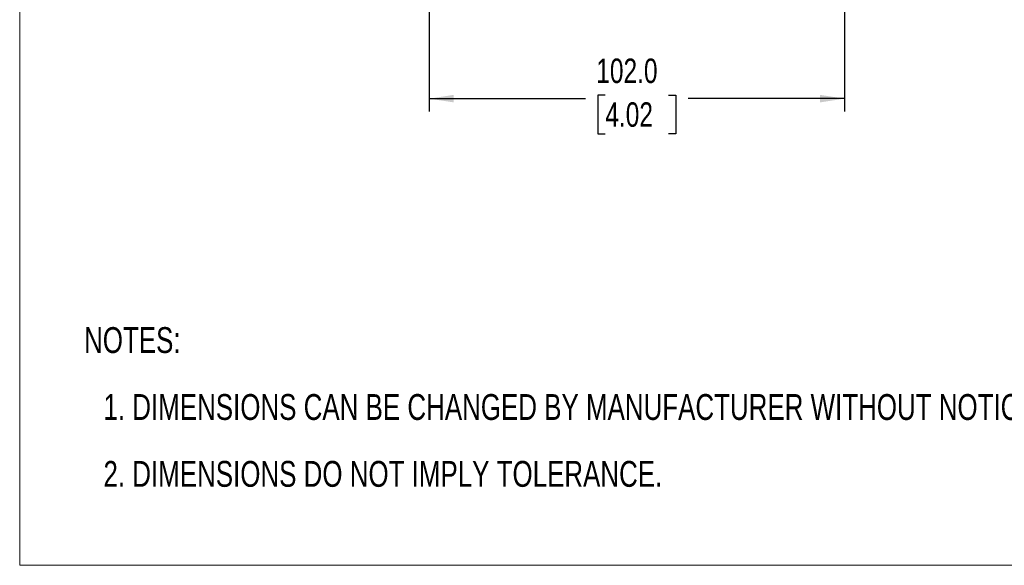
# Model space of a CAD drawing. Header units: millimetres. Extents: x 0 to 864, y 0 to 559.
# Tile 1 of 55: x 0 to 242, y 0 to 134. Entities that reach past the tile are written whole.
import ezdxf

# ---------------------------------------------------------------- set-up
doc = ezdxf.new("R2010")
doc.units = ezdxf.units.MM
doc.layers.add('DIMENSIONS', color=140, linetype='Continuous', lineweight=25)
doc.layers.add('TEXT', color=140, linetype='Continuous', lineweight=25)
doc.styles.add('SLDTEXTSTYLE0', font='TXT', dxfattribs={"width": 0.75})
doc.dimstyles.new('SLDDIMSTYLE0', dxfattribs={"dimtxt": 6, "dimasz": 6, "dimexe": 0, "dimexo": 0.0625, "dimgap": 1.5, "dimtad": 0, "dimtih": 1, "dimtoh": 1, "dimdec": 1, "dimrnd": 1e-09, "dimzin": 4, "dimdsep": 46, "dimtxsty": 'SLDTEXTSTYLE0', "dimsah": 1, "dimcen": 0.09, "dimadec": 0, "dimazin": 1, "dimtfac": 1, "dimtdec": 1, "dimtofl": 0, "dimtmove": 0, "dimatfit": 3, "dimfxl": 0, "dimfrac": 2, "dimtolj": 1, "dimtzin": 12, "dimarcsym": 0})

# ---------------------------------------------------------------- blocks, each defined once
blk = doc.blocks.new('SW_NOTE_0_2')
at = {"layer": 'TEXT', "color": 0, "char_height": 6.35, "attachment_point": 1, "style": 'SLDTEXTSTYLE0'}
for s, insert in [('NOTES:', (0, 8.19)), ('1. DIMENSIONS CAN BE CHANGED BY MANUFACTURER WITHOUT NOTICE.', (4.76, -8.24)), ('2. DIMENSIONS DO NOT IMPLY TOLERANCE.', (4.76, -24.66))]:
    blk.add_mtext(s, dxfattribs=dict(at, insert=insert))
blk = doc.blocks.new('_D_3')
at = {"layer": 'DIMENSIONS'}
for p, q in [((100.64, 172.45), (100.64, 111.4)), ((202.64, 172.45), (202.64, 111.4)), ((100.64, 114.57), (139.01, 114.57)), ((143.88, 115.46), (142.05, 115.46)), ((142.05, 115.46), (142.05, 105.93)), ((159.4, 115.46), (161.23, 115.46)), ((161.23, 115.46), (161.23, 105.93)), ((202.64, 114.57), (164.27, 114.57)), ((142.05, 105.93), (143.88, 105.93)), ((161.23, 105.93), (159.4, 105.93))]:
    blk.add_line(p, q, dxfattribs=at)
for points in [[(100.64, 114.57), (106.64, 113.65), (106.64, 115.5)], [(202.64, 114.57), (196.64, 115.5), (196.64, 113.65)]]:
    blk.add_solid(points, dxfattribs=at)
at = {"layer": 'DIMENSIONS', "char_height": 6, "attachment_point": 1, "style": 'SLDTEXTSTYLE0'}
for s, insert in [('102.0', (141.66, 124.41)), ('4.02', (143.88, 113.67))]:
    blk.add_mtext(s, dxfattribs=dict(at, insert=insert))

msp = doc.modelspace()

# ---------------------------------------------------------------- linework, layer by layer
at = {"color": 7, "linetype": 'Continuous', "lineweight": 18}
for p, q in [((0, 558.8), (0, 0)), ((0, 0), (629.41, 0))]:
    msp.add_line(p, q, dxfattribs=at)

# ---------------------------------------------------------------- block references
at = {"layer": 'TEXT'}
msp.add_blockref('SW_NOTE_0_2', (15.82, 50.28), dxfattribs=at)

# ---------------------------------------------------------------- dimensions: what is measured, and where the dimension line sits
at = {"layer": 'DIMENSIONS'}
dim = msp.add_linear_dim(base=(202.64, 114.57), p1=(100.64, 173.72), p2=(202.64, 173.72), angle=0, dimstyle='SLDDIMSTYLE0', dxfattribs=at)
dim.commit()
dim.dimension.update_dxf_attribs({"geometry": '_D_3', "text_midpoint": (151.64, 114.57), "dimtype": 160})

doc.saveas('drawing.dxf')
